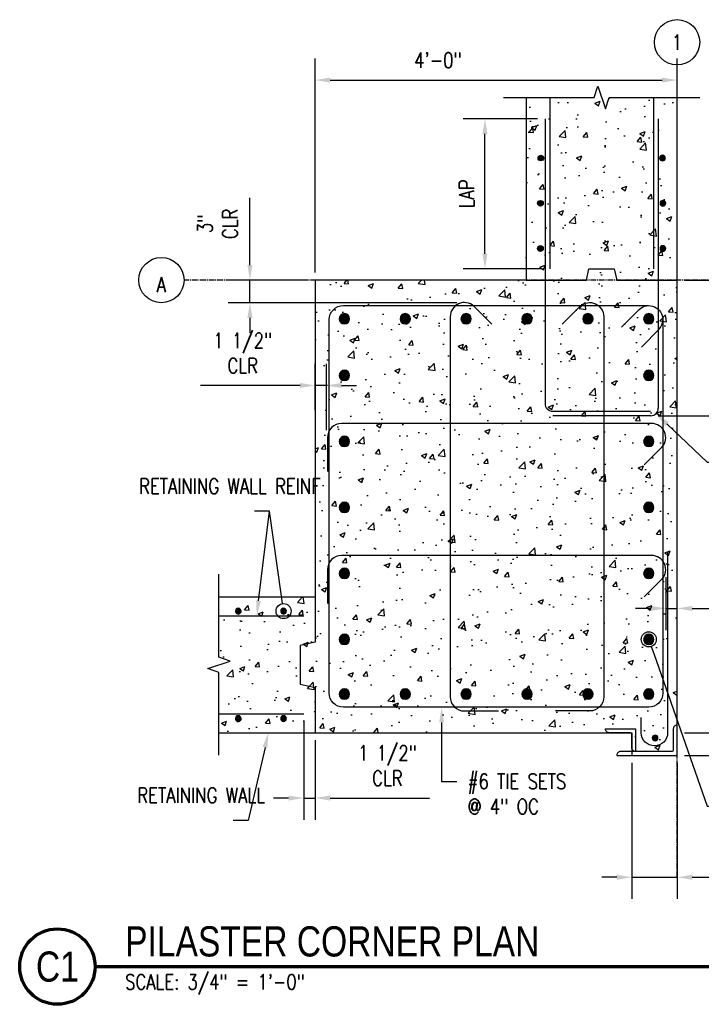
# Model space of a CAD drawing. Header units: inches. Extents: x 73 to 1688, y 720 to 938.
# Tile 1 of 34: x 73 to 164, y 805 to 935. Entities that reach past the tile are written whole.
import ezdxf
from ezdxf import colors
from ezdxf.entities.mleader import LeaderData, LeaderLine
from ezdxf.enums import TextEntityAlignment as Align
from ezdxf.math import Vec2, Vec3

# ---------------------------------------------------------------- set-up
doc = ezdxf.new("R2010")
doc.units = ezdxf.units.IN
doc.header["$MEASUREMENT"] = 0
doc.linetypes.add('CENTER2', pattern=[1.125, 0.75, -0.125, 0.125, -0.125])
for name, color, linetype in [('A-DETL', 3, 'Continuous'), ('A-DETL-GENF', 3, 'Continuous'), ('A-DETL-MEDM', 3, 'Continuous'), ('A-DETL-WIDE', 5, 'Continuous'), ('A-WALL', 4, 'Continuous'), ('A-WALL-PATT', 8, 'Continuous'), ('S-ANNO-DIMS', 1, 'Continuous'), ('S-ANNO-NOTE', 2, 'Continuous'), ('S-ANNO-SYMB', 2, 'Continuous'), ('S-COLS', 53, 'Continuous'), ('S-DETL-HVY', 4, 'Continuous'), ('S-DETL-LIGHT', 1, 'Continuous'), ('S-GRID', 1, 'CENTER2'), ('S-GRID-IDEN', 1, 'Continuous')]:
    doc.layers.add(name, color=color, linetype=linetype)
doc.styles.add('Annotative', font='romans.shx', dxfattribs={"width": 0.8, "height": 0.125})
doc.styles.add('Arial', font='romans.shx', dxfattribs={"width": 0.8})
doc.styles.add('TITLES', font='swiss.ttf', dxfattribs={"width": 0.8, "height": 0.25})
doc.dimstyles.new('Annotative', dxfattribs={"dimscale": 0, "dimtxt": 0.125, "dimasz": 0.125, "dimexe": 0.18, "dimexo": 0.0625, "dimgap": 0.09, "dimtad": 1, "dimdec": 3, "dimzin": 3, "dimdsep": 46, "dimlunit": 4, "dimtxsty": 'Annotative', "dimcen": 0.09, "dimclrt": 2, "dimazin": 2, "dimtfac": 1, "dimtdec": 3, "dimtmove": 0, "dimatfit": 0, "dimfxl": 1, "dimtfill": 1, "dimfrac": 2, "dimtolj": 1, "dimtzin": 0, "dimarcsym": 0})
pattern_1 = [(50, (0, 0), (7.1726, -0.62752), [0.75, -8.25]), (355, (0, 0), (-1.387513, 7.52192), [0.6, -6.6]), (100.45144, (0.598, -0.052), (5.78509, 6.8944), [0.6374, -7.01142]), (46.1842, (0, 2), (10.67241, -1.65519), [1.125, -12.375]), (96.6356, (0.889, 1.862), (9.34662, 9.74119), [0.9561, -10.51714]), (351.1842, (0, 2), (9.34662, 9.74119), [0.9, -9.9]), (21, (1, 1.5), (5.96907, -4.02619), [0.75, -8.25]), (326, (1, 1.5), (2.433153, 7.2515), [0.6, -6.6]), (71.45144, (1.4974, 1.1645), (8.402224, 3.22531), [0.6374, -7.01142]), (37.5, (0, 0), (0.1215986, 3.3289385), [0, -6.52, 0, -6.7, 0, -6.625]), (7.5, (0, 0), (2.630695, 3.944117), [0, -3.82, 0, -6.37, 0, -2.525]), (327.5, (-2.23, 0), (5.338224, -0.225549), [0, -2.5, 0, -7.8, 0, -10.35]), (317.5, (-3.23, 0), (5.831862, 1.00105), [0, -3.25, 0, -5.18, 0, -7.35])]

# ---------------------------------------------------------------- blocks, each defined once
blk = doc.blocks.new('Reinforcing Bar Section_USACE - __11-1185627-PILASTER CORNER PLAN')
at = {"layer": 'A-DETL-GENF'}
blk.add_hatch(color=256, dxfattribs=at).paths.add_polyline_path([(245.17, 887.41), (245.48, 887.41), (245.76, 887.54), (245.95, 887.78), (246.01, 888.08), (245.95, 888.38), (245.76, 888.62), (245.48, 888.75), (245.17, 888.75), (244.89, 888.61), (244.71, 888.38), (244.64, 888.08), (244.71, 887.78), (244.9, 887.54)])
for start, end in [(0, 180), (180, 0)]:
    blk.add_arc((245.33, 888.08), 0.688, start, end, dxfattribs=at)
blk = doc.blocks.new('Reinforcing Bend Type T1_USACE - _6-1581527-PILASTER CORNER PLAN')
at = {"lineweight": -3}
blk.add_line((241.7, 886.98), (244.04, 889.32), dxfattribs=at)
for points in [[(244.05, 889.33, -0.655401), (247.2, 887.96), (247.2, 838.46, -0.414214), (245.33, 836.58), (204.83, 836.58, -0.414214), (202.95, 838.46), (202.95, 887.96, -0.414214), (204.83, 889.83), (245.26, 889.83)], [(244.36, 884.34), (246.74, 886.73, 0.1764), (247.2, 887.93, 0.017511)]]:
    blk.add_lwpolyline(points, format="xyb", dxfattribs=at)
blk = doc.blocks.new('Reinforcing Bend Type T9_USACE - _6-1282184-PILASTER CORNER PLAN')
at = {"lineweight": -3}
blk.add_lwpolyline([(244.73, 851.21), (247.11, 853.59, 0.646084), (245.7, 856.71), (204.59, 856.71, 0.414214), (202.72, 854.83), (202.72, 850.33)], format="xyb", dxfattribs=at)
blk = doc.blocks.new('Reinforcing Bend Type T9_USACE - _6-1400937-PILASTER CORNER PLAN')
at = {"lineweight": -3}
blk.add_lwpolyline([(224.5, 887.39), (222.12, 889.77, 0.646084), (219, 888.36), (219, 873.83), (219, 837.97, 0.414214), (220.87, 836.09), (225.38, 836.09)], format="xyb", dxfattribs=at)
blk = doc.blocks.new('Reinforcing Bar Section_USACE - __6-1491246-PILASTER CORNER PLAN')
at = {"layer": 'A-DETL-GENF'}
blk.add_hatch(color=256, dxfattribs=at).paths.add_polyline_path([(247.2, 897.01), (247.37, 897.05), (247.5, 897.15), (247.57, 897.3), (247.57, 897.47), (247.5, 897.62), (247.37, 897.72), (247.2, 897.76), (247.04, 897.72), (246.91, 897.62), (246.84, 897.47), (246.84, 897.3), (246.91, 897.15), (247.04, 897.05)])
for start, end in [(90, 270), (270, 90)]:
    blk.add_arc((247.2, 897.39), 0.375, start, end, dxfattribs=at)
blk = doc.blocks.new('Reinforcing Bar Section_USACE - __6-1581488-PILASTER CORNER PLAN')
at = {"layer": 'A-DETL-GENF'}
blk.add_hatch(color=256, dxfattribs=at).paths.add_polyline_path([(238.95, 897.01), (239.12, 897.05), (239.25, 897.15), (239.32, 897.3), (239.32, 897.47), (239.25, 897.62), (239.12, 897.72), (238.95, 897.76), (238.79, 897.72), (238.66, 897.62), (238.59, 897.47), (238.59, 897.3), (238.66, 897.15), (238.79, 897.05)])
for start, end in [(90, 270), (270, 90)]:
    blk.add_arc((238.95, 897.39), 0.375, start, end, dxfattribs=at)
blk = doc.blocks.new('Break Line - Break Line-2020310-PILASTER CORNER PLAN')
at = {"layer": 'A-DETL-MEDM', "lineweight": -3}
for p, q in [((188.33, 840.21), (188.33, 851.21)), ((186.83, 838.71), (189.83, 839.71)), ((189.83, 839.71), (188.33, 840.21)), ((188.33, 838.21), (186.83, 838.71)), ((188.33, 827.21), (188.33, 838.21))]:
    blk.add_line(p, q, dxfattribs=at)
blk = doc.blocks.new('Grid - Circle 3_8_-570341-PILASTER CORNER PLAN')
at = {"layer": 'S-GRID-IDEN'}
blk.add_circle((249.08, 923.29), 3, dxfattribs=at)
blk = doc.blocks.new('*D96')
at = {"layer": 'Defpoints', "color": 0, "transparency": 16777216}
for p in [(160.4, 900.54), (160.4, 840.54), (204.15, 840.54)]:
    blk.add_point(p, dxfattribs=at)
at = {"layer": 'S-ANNO-DIMS', "color": 0, "lineweight": -2, "transparency": 16777216}
for p, q in [((161.4, 900.54), (207.03, 900.54)), ((204.15, 898.54), (204.15, 842.54)), ((161.4, 840.54), (207.03, 840.54))]:
    blk.add_line(p, q, dxfattribs=at)
at = {"layer": 'S-ANNO-DIMS', "color": 0, "transparency": 16777216}
for points in [[(203.82, 898.54), (204.49, 898.54), (204.15, 900.54)], [(203.82, 842.54), (204.49, 842.54), (204.15, 840.54)]]:
    blk.add_solid(points, dxfattribs=at)
at = {"layer": 'S-ANNO-DIMS', "color": 2, "lineweight": -3, "transparency": 16777216, "insert": (201.52, 870.54), "char_height": 2, "width": 8.2186, "attachment_point": 5, "rotation": 90, "style": 'Annotative', "bg_fill": 3, "box_fill_scale": 1.25, "bg_fill_color": 256, "bg_fill_true_color": 13158600, "bg_fill_transparency": 0}
blk.add_mtext('\\A1;5\'-0"', dxfattribs=at)
blk = doc.blocks.new('*D95')
at = {"layer": 'Defpoints', "color": 0, "transparency": 16777216}
for p in [(160.4, 927.06), (112.4, 900.54), (160.4, 900.54)]:
    blk.add_point(p, dxfattribs=at)
at = {"layer": 'S-ANNO-DIMS', "color": 0, "lineweight": -2, "transparency": 16777216}
for p, q in [((112.4, 901.54), (112.4, 929.94)), ((160.4, 901.54), (160.4, 929.94)), ((114.4, 927.06), (158.4, 927.06))]:
    blk.add_line(p, q, dxfattribs=at)
at = {"layer": 'S-ANNO-DIMS', "color": 0, "transparency": 16777216}
for points in [[(114.4, 927.4), (114.4, 926.73), (112.4, 927.06)], [(158.4, 927.4), (158.4, 926.73), (160.4, 927.06)]]:
    blk.add_solid(points, dxfattribs=at)
at = {"layer": 'S-ANNO-DIMS', "color": 2, "lineweight": -3, "transparency": 16777216, "insert": (128.69, 929.7), "char_height": 2, "width": 8.2186, "attachment_point": 5, "style": 'Annotative', "bg_fill": 3, "box_fill_scale": 1.25, "bg_fill_color": 256, "bg_fill_true_color": 13158600, "bg_fill_transparency": 0}
blk.add_mtext('\\A1;4\'-0"', dxfattribs=at)
blk = doc.blocks.new('*D94')
at = {"layer": 'Defpoints', "color": 0, "transparency": 16777216}
for p in [(134.92, 921.93), (142.89, 921.93), (143.5, 902.04)]:
    blk.add_point(p, dxfattribs=at)
at = {"layer": 'S-ANNO-DIMS', "color": 0, "lineweight": -2, "transparency": 16777216}
for p, q in [((141.89, 921.93), (132.04, 921.93)), ((134.92, 904.04), (134.92, 919.93)), ((142.5, 902.04), (132.04, 902.04))]:
    blk.add_line(p, q, dxfattribs=at)
at = {"layer": 'S-ANNO-DIMS', "color": 0, "transparency": 16777216}
for points in [[(134.59, 919.93), (135.25, 919.93), (134.92, 921.93)], [(134.59, 904.04), (135.25, 904.04), (134.92, 902.04)]]:
    blk.add_solid(points, dxfattribs=at)
at = {"layer": 'S-ANNO-DIMS', "color": 2, "lineweight": -3, "transparency": 16777216, "insert": (132.48, 911.98), "char_height": 2, "width": 4.9941, "attachment_point": 5, "rotation": 90, "style": 'Annotative', "bg_fill": 3, "box_fill_scale": 1.25, "bg_fill_color": 256, "bg_fill_true_color": 13158600, "bg_fill_transparency": 0}
blk.add_mtext('\\A1;LAP', dxfattribs=at)
blk = doc.blocks.new('_DotBlank')
at = {"color": 0, "linetype": 'ByBlock', "lineweight": -2}
blk.add_line((-0.5, 0), (-1, 0), dxfattribs=at)
blk.add_circle((0, 0), 0.5, dxfattribs=at)
blk = doc.blocks.new('Reinf Bar Section_USACE - __6-599924-PILASTER MIDDLE LEFT PLAN')
at = {"layer": 'A-DETL-GENF'}
blk.add_hatch(color=256, dxfattribs=at).paths.add_polyline_path([(-0.08, -0.37), (0.08, -0.37), (0.23, -0.29), (0.34, -0.16), (0.38, 0), (0.34, 0.16), (0.23, 0.29), (0.08, 0.37), (-0.08, 0.37), (-0.23, 0.29), (-0.34, 0.16), (-0.37, 0), (-0.34, -0.16), (-0.23, -0.29)])
for start, end in [(0, 180), (180, 0)]:
    blk.add_arc((0, 0), 0.375, start, end, dxfattribs=at)
blk = doc.blocks.new('*D104')
at = {"layer": 'Defpoints', "color": 0, "transparency": 16777216}
for p in [(154.4, 837.54), (160.4, 837.54), (154.4, 821.38)]:
    blk.add_point(p, dxfattribs=at)
at = {"layer": 'S-ANNO-DIMS', "color": 0, "lineweight": -2, "transparency": 16777216}
for p, q in [((154.4, 836.54), (154.4, 818.5)), ((160.4, 836.54), (160.4, 818.5)), ((152.4, 821.38), (150.4, 821.38)), ((154.4, 821.38), (160.4, 821.38)), ((162.4, 821.38), (171.85, 821.38))]:
    blk.add_line(p, q, dxfattribs=at)
at = {"layer": 'S-ANNO-DIMS', "color": 0, "transparency": 16777216}
for points in [[(152.4, 821.71), (152.4, 821.04), (154.4, 821.38)], [(162.4, 821.71), (162.4, 821.04), (160.4, 821.38)]]:
    blk.add_solid(points, dxfattribs=at)
at = {"layer": 'S-ANNO-DIMS', "color": 2, "transparency": 16777216, "insert": (169.34, 824.01), "char_height": 2, "attachment_point": 5, "style": 'Annotative', "bg_fill": 3, "box_fill_scale": 1.25, "bg_fill_color": 256, "bg_fill_true_color": 13158600, "bg_fill_transparency": 0}
blk.add_mtext('\\A1;6"', dxfattribs=at)
blk = doc.blocks.new('*D105')
at = {"layer": 'Defpoints', "color": 0, "transparency": 16777216}
for p in [(160.4, 840.54), (160.4, 837.54), (181.35, 837.54)]:
    blk.add_point(p, dxfattribs=at)
at = {"layer": 'S-ANNO-DIMS', "color": 0, "lineweight": -2, "transparency": 16777216}
for p, q in [((181.35, 851.75), (181.35, 840.54)), ((181.35, 842.54), (181.35, 844.54)), ((161.4, 840.54), (184.23, 840.54)), ((181.35, 840.54), (181.35, 837.54)), ((181.35, 840.54), (181.35, 837.54)), ((161.4, 837.54), (184.23, 837.54)), ((181.35, 835.54), (181.35, 833.54))]:
    blk.add_line(p, q, dxfattribs=at)
at = {"layer": 'S-ANNO-DIMS', "color": 0, "transparency": 16777216}
for points in [[(181.02, 842.54), (181.68, 842.54), (181.35, 840.54)], [(181.02, 835.54), (181.68, 835.54), (181.35, 837.54)]]:
    blk.add_solid(points, dxfattribs=at)
at = {"layer": 'S-ANNO-DIMS', "color": 2, "transparency": 16777216, "insert": (178.72, 849.2), "char_height": 2, "attachment_point": 5, "rotation": 90, "style": 'Annotative', "bg_fill": 3, "box_fill_scale": 1.25, "bg_fill_color": 256, "bg_fill_true_color": 13158600, "bg_fill_transparency": 0}
blk.add_mtext('\\A1;3"', dxfattribs=at)
blk = doc.blocks.new('*D106')
at = {"layer": 'Defpoints', "color": 0, "transparency": 16777216}
for p in [(112.4, 886.57), (112.4, 882.28), (113.9, 879.67)]:
    blk.add_point(p, dxfattribs=at)
at = {"layer": 'S-ANNO-DIMS', "color": 0, "lineweight": -2, "transparency": 16777216}
for p, q in [((112.4, 883.28), (112.4, 889.45)), ((113.9, 880.67), (113.9, 889.45)), ((110.4, 886.57), (97.21, 886.57)), ((113.9, 886.57), (112.4, 886.57)), ((115.9, 886.57), (117.9, 886.57))]:
    blk.add_line(p, q, dxfattribs=at)
at = {"layer": 'S-ANNO-DIMS', "color": 0, "transparency": 16777216}
for points in [[(110.4, 886.91), (110.4, 886.24), (112.4, 886.57)], [(115.9, 886.91), (115.9, 886.24), (113.9, 886.57)]]:
    blk.add_solid(points, dxfattribs=at)
at = {"layer": 'S-ANNO-DIMS', "color": 2, "transparency": 16777216, "insert": (102.8, 890.87), "char_height": 2, "attachment_point": 5, "style": 'Annotative', "bg_fill": 3, "box_fill_scale": 1.25, "bg_fill_color": 256, "bg_fill_true_color": 13158600, "bg_fill_transparency": 0}
blk.add_mtext('\\A1;1 1/2"\\PCLR', dxfattribs=at)
blk = doc.blocks.new('*D107')
at = {"layer": 'Defpoints', "color": 0, "transparency": 16777216}
for p in [(103.75, 900.54), (112.4, 900.54), (132.2, 897.54)]:
    blk.add_point(p, dxfattribs=at)
at = {"layer": 'S-ANNO-DIMS', "color": 0, "lineweight": -2, "transparency": 16777216}
for p, q in [((103.75, 902.54), (103.75, 911.46)), ((111.4, 900.54), (100.87, 900.54)), ((103.75, 897.54), (103.75, 900.54)), ((131.2, 897.54), (100.87, 897.54)), ((103.75, 895.54), (103.75, 893.54))]:
    blk.add_line(p, q, dxfattribs=at)
at = {"layer": 'S-ANNO-DIMS', "color": 0, "transparency": 16777216}
for points in [[(103.42, 902.54), (104.09, 902.54), (103.75, 900.54)], [(103.42, 895.54), (104.09, 895.54), (103.75, 897.54)]]:
    blk.add_solid(points, dxfattribs=at)
at = {"layer": 'S-ANNO-DIMS', "color": 2, "transparency": 16777216, "insert": (99.45, 908), "char_height": 2, "attachment_point": 5, "rotation": 90, "style": 'Annotative', "bg_fill": 3, "box_fill_scale": 1.25, "bg_fill_color": 256, "bg_fill_true_color": 13158600, "bg_fill_transparency": 0}
blk.add_mtext('\\A1;3"\\PCLR', dxfattribs=at)
blk = doc.blocks.new('*D108')
at = {"layer": 'Defpoints', "color": 0, "transparency": 16777216}
for p in [(110.88, 843.03), (112.4, 840.54), (110.88, 831.88)]:
    blk.add_point(p, dxfattribs=at)
at = {"layer": 'S-ANNO-DIMS', "color": 0, "lineweight": -2, "transparency": 16777216}
for p, q in [((110.88, 842.03), (110.88, 829)), ((112.4, 839.54), (112.4, 829)), ((108.88, 831.88), (106.88, 831.88)), ((110.88, 831.88), (112.4, 831.88)), ((114.4, 831.88), (127.58, 831.88))]:
    blk.add_line(p, q, dxfattribs=at)
at = {"layer": 'S-ANNO-DIMS', "color": 0, "transparency": 16777216}
for points in [[(108.88, 832.21), (108.88, 831.54), (110.88, 831.88)], [(114.4, 832.21), (114.4, 831.54), (112.4, 831.88)]]:
    blk.add_solid(points, dxfattribs=at)
at = {"layer": 'S-ANNO-DIMS', "color": 2, "transparency": 16777216, "insert": (121.99, 836.18), "char_height": 2, "attachment_point": 5, "style": 'Annotative', "bg_fill": 3, "box_fill_scale": 1.25, "bg_fill_color": 256, "bg_fill_true_color": 13158600, "bg_fill_transparency": 0}
blk.add_mtext('\\A1;1 1/2"\\PCLR', dxfattribs=at)
blk = doc.blocks.new('*D109')
at = {"layer": 'Defpoints', "color": 0, "transparency": 16777216}
for p in [(158.9, 862.16), (158.9, 857.02), (160.4, 850.99)]:
    blk.add_point(p, dxfattribs=at)
at = {"layer": 'S-ANNO-DIMS', "color": 0, "lineweight": -2, "transparency": 16777216}
for p, q in [((158.9, 861.16), (158.9, 854.14)), ((160.4, 851.99), (160.4, 859.9)), ((156.9, 857.02), (154.9, 857.02)), ((158.9, 857.02), (160.4, 857.02)), ((162.4, 857.02), (175.58, 857.02))]:
    blk.add_line(p, q, dxfattribs=at)
at = {"layer": 'S-ANNO-DIMS', "color": 0, "transparency": 16777216}
for points in [[(156.9, 857.35), (156.9, 856.68), (158.9, 857.02)], [(162.4, 857.35), (162.4, 856.68), (160.4, 857.02)]]:
    blk.add_solid(points, dxfattribs=at)
at = {"layer": 'S-ANNO-DIMS', "color": 2, "transparency": 16777216, "insert": (169.99, 861.31), "char_height": 2, "attachment_point": 5, "style": 'Annotative', "bg_fill": 3, "box_fill_scale": 1.25, "bg_fill_color": 256, "bg_fill_true_color": 13158600, "bg_fill_transparency": 0}
blk.add_mtext('\\A1;1 1/2"\\PCLR', dxfattribs=at)
blk = doc.blocks.new('*D110')
at = {"layer": 'Defpoints', "color": 0, "transparency": 16777216}
for p in [(160.4, 900.54), (156.9, 882.55), (178.06, 882.55)]:
    blk.add_point(p, dxfattribs=at)
at = {"layer": 'S-ANNO-DIMS', "color": 0, "lineweight": -2, "transparency": 16777216}
for p, q in [((161.4, 900.54), (180.94, 900.54)), ((178.06, 898.54), (178.06, 884.55)), ((157.9, 882.55), (180.94, 882.55))]:
    blk.add_line(p, q, dxfattribs=at)
at = {"layer": 'S-ANNO-DIMS', "color": 0, "transparency": 16777216}
for points in [[(177.73, 898.54), (178.39, 898.54), (178.06, 900.54)], [(177.73, 884.55), (178.39, 884.55), (178.06, 882.55)]]:
    blk.add_solid(points, dxfattribs=at)
at = {"layer": 'S-ANNO-DIMS', "color": 2, "transparency": 16777216, "insert": (173.76, 891.55), "char_height": 2, "attachment_point": 5, "rotation": 90, "style": 'Annotative', "bg_fill": 3, "box_fill_scale": 1.25, "bg_fill_color": 256, "bg_fill_true_color": 13158600, "bg_fill_transparency": 0}
blk.add_mtext('\\A1;1\'-6"\\PMIN', dxfattribs=at)
blk = doc.blocks.new('*U52')
at = {"linetype": 'Continuous', "lineweight": 70}
blk.add_line((1.125, 0.625), (9.5, 0.625), dxfattribs=at)
at = {"lineweight": 70}
blk.add_circle((0.8125, 0.625), 0.3125, dxfattribs=at)
at = {"style": 'Arial'}
blk.add_attdef('DRAWING_AREA_TITLE', text='', height=0.1875, dxfattribs=at).set_placement((1.3743, 0.6339), align=Align.BOTTOM_LEFT)
blk.add_attdef('X#', text='', height=0.1875, dxfattribs=at).set_placement((0.8125, 0.625), align=Align.MIDDLE_CENTER)
blk.add_attdef('SCALE:', text='', height=0.0938, dxfattribs=at).set_placement((1.3743, 0.5606), align=Align.TOP_LEFT)
blk = doc.blocks.new('USM TYPE H_L4x3x0.50')
at = {"lineweight": -3}
blk.add_lwpolyline([(-0.75, 0.5, 0.414214), (-0.5, 0.75), (-0.5, 3.5, -0.414214), (0, 4), (0, 0), (-3, 0, -0.414214), (-2.5, 0.5)], format="xyb", close=True, dxfattribs=at)
blk = doc.blocks.new('USM TYPE H_L8x4x0.50')
at = {"lineweight": -3}
blk.add_lwpolyline([(0.5, 0.75), (0.5, 7.5, 0.414214), (0, 8), (0, 0), (4, 0, 0.414214), (3.5, 0.5), (0.75, 0.5, -0.414214)], format="xyb", close=True, dxfattribs=at)

msp = doc.modelspace()

# ---------------------------------------------------------------- hatches: boundary and pattern name
at = {"layer": 'A-WALL-PATT', "lineweight": -3}
h = msp.add_hatch(dxfattribs=at)
h.set_pattern_fill('AR-CONC', color=256, style=0)
h.set_pattern_definition(pattern_1)
h.paths.add_polyline_path([(160.3952, 924.749), (151.3952, 924.749), (150.8952, 923.249), (149.8952, 926.249), (149.3952, 924.749), (140.3952, 924.749), (140.3952, 900.5393), (148.3952, 900.5393), (148.7152, 902.0393), (152.0752, 902.0393), (152.3952, 900.5393), (160.3952, 900.5393)])
h = msp.add_hatch(dxfattribs=at)
h.set_pattern_fill('AR-CONC', color=256, style=0)
h.set_pattern_definition(pattern_1)
h.paths.add_polyline_path([(160.3952, 900.5393), (152.3952, 900.5393), (152.0752, 902.0393), (148.7152, 902.0393), (148.3952, 900.5393), (140.3952, 900.5393), (140.3952, 900.5393), (112.3952, 900.5393), (112.3952, 858.5393), (112.3952, 852.5393), (110.3952, 852.1126), (110.3952, 846.9659), (112.3952, 846.5393), (112.3952, 840.5393), (151.3952, 840.5393, -0.41421356), (150.8952, 841.0393), (154.8952, 841.0393), (154.8952, 838.0393), (159.6452, 838.0393, 0.41421356), (159.8952, 838.2893), (159.8952, 841.0393, -0.41421356), (160.3952, 841.5393)])
h = msp.add_hatch(dxfattribs=at)
h.set_pattern_fill('AR-CONC', color=256, style=0)
h.set_pattern_definition(pattern_1)
h.paths.add_polyline_path([(112.3952, 846.5393), (110.3952, 846.9659), (110.3952, 852.1126), (112.3952, 852.5393), (112.3952, 858.5393), (99.6452, 858.5393), (99.6452, 850.5393), (101.1452, 850.0393), (98.1452, 849.0393), (99.6452, 848.5393), (99.6452, 840.5393), (112.3952, 840.5393)])

# ---------------------------------------------------------------- linework, layer by layer
at = {"layer": 'A-DETL', "lineweight": -3}
for p, q in [((143.5032, 924.749), (143.5032, 902.0393)), ((157.2871, 924.749), (157.2871, 902.0393)), ((157.9037, 921.9299), (157.9037, 883.5549)), ((143.8866, 883.1643), (156.8866, 883.1643)), ((156.9037, 882.5549), (143.9037, 882.5549)), ((99.6452, 856.0478), (110.8795, 856.0478)), ((99.6452, 843.0307), (110.8795, 843.0307))]:
    msp.add_line(p, q, dxfattribs=at)
for centre, start, end in [((143.8866, 884.1643), 180, 270), ((156.9037, 883.5549), 270, 0)]:
    msp.add_arc(centre, 1, start, end, dxfattribs=at)
at = {"layer": 'A-DETL-MEDM', "lineweight": -3}
for p, q in [((148.3952, 900.5393), (148.7152, 902.0393)), ((148.7152, 902.0393), (152.0752, 902.0393)), ((152.0752, 902.0393), (152.3952, 900.5393)), ((140.3952, 900.5393), (148.3952, 900.5393)), ((152.3952, 900.5393), (160.3952, 900.5393))]:
    msp.add_line(p, q, dxfattribs=at)
at = {"layer": 'A-WALL', "lineweight": -3}
for p, q in [((140.3952, 924.749), (140.3952, 900.5393)), ((99.6452, 840.5393), (112.3952, 840.5393))]:
    msp.add_line(p, q, dxfattribs=at)
at = {"layer": 'S-GRID', "lineweight": -3}
for p, q in [((160.3952, 821.3777), (160.3952, 929.067)), ((207.0338, 900.5393), (95.0136, 900.5393))]:
    msp.add_line(p, q, dxfattribs=at)

# ---------------------------------------------------------------- block references
at = {"layer": 'A-DETL-GENF', "lineweight": -3}
for name, p in [('Reinforcing Bar Section_USACE - __6-1491246-PILASTER CORNER PLAN', (-88.7447, 19.3333)), ('Reinforcing Bar Section_USACE - __6-1491246-PILASTER CORNER PLAN', (-88.6822, 13.3333)), ('Reinforcing Bar Section_USACE - __6-1491246-PILASTER CORNER PLAN', (-88.6822, 7.3333)), ('Reinforcing Bar Section_USACE - __11-1185627-PILASTER CORNER PLAN', (-129.0572, 7.3333)), ('Reinforcing Bar Section_USACE - __11-1185627-PILASTER CORNER PLAN', (-120.9822, 7.3333)), ('Reinforcing Bar Section_USACE - __11-1185627-PILASTER CORNER PLAN', (-112.9072, 7.3333)), ('Reinforcing Bar Section_USACE - __11-1185627-PILASTER CORNER PLAN', (-104.8322, 7.3333)), ('Reinforcing Bar Section_USACE - __11-1185627-PILASTER CORNER PLAN', (-96.7572, 7.3333)), ('Reinforcing Bar Section_USACE - __11-1185627-PILASTER CORNER PLAN', (-88.6822, 7.3333)), ('Reinforcing Bar Section_USACE - __11-1185627-PILASTER CORNER PLAN', (-129.0572, -0.1667)), ('Reinforcing Bar Section_USACE - __11-1185627-PILASTER CORNER PLAN', (-88.6822, -0.1667)), ('Reinforcing Bar Section_USACE - __11-1185627-PILASTER CORNER PLAN', (-129.0572, -8.9167)), ('Reinforcing Bar Section_USACE - __11-1185627-PILASTER CORNER PLAN', (-88.6822, -8.9167)), ('Reinforcing Bar Section_USACE - __11-1185627-PILASTER CORNER PLAN', (-129.0572, -17.6667)), ('Reinforcing Bar Section_USACE - __11-1185627-PILASTER CORNER PLAN', (-88.6822, -17.6667)), ('Break Line - Break Line-2020310-PILASTER CORNER PLAN', (-88.6822, 10.3333)), ('Reinforcing Bar Section_USACE - __11-1185627-PILASTER CORNER PLAN', (-129.0572, -26.4167)), ('Reinforcing Bar Section_USACE - __11-1185627-PILASTER CORNER PLAN', (-88.6822, -26.4167)), ('Reinforcing Bar Section_USACE - __11-1185627-PILASTER CORNER PLAN', (-129.0572, -35.1667)), ('Reinforcing Bar Section_USACE - __11-1185627-PILASTER CORNER PLAN', (-88.6822, -35.1667)), ('Reinforcing Bar Section_USACE - __11-1185627-PILASTER CORNER PLAN', (-129.0572, -42.4167)), ('Reinforcing Bar Section_USACE - __11-1185627-PILASTER CORNER PLAN', (-120.9822, -42.4167)), ('Reinforcing Bar Section_USACE - __11-1185627-PILASTER CORNER PLAN', (-112.9072, -42.4167)), ('Reinforcing Bar Section_USACE - __11-1185627-PILASTER CORNER PLAN', (-104.8322, -42.4167)), ('Reinforcing Bar Section_USACE - __11-1185627-PILASTER CORNER PLAN', (-96.7572, -42.4167)), ('Reinforcing Bar Section_USACE - __11-1185627-PILASTER CORNER PLAN', (-88.6822, -42.4167)), ('Reinf Bar Section_USACE - __6-599924-PILASTER MIDDLE LEFT PLAN', (157.4872, 839.8445))]:
    msp.add_blockref(name, p, dxfattribs=at)
at = {"layer": 'A-DETL-GENF', "lineweight": -3, "rotation": 90.0000000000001}
for name, p in [('Reinforcing Bar Section_USACE - __6-1491246-PILASTER CORNER PLAN', (999.6011, 609.4619)), ('Reinforcing Bar Section_USACE - __6-1491246-PILASTER CORNER PLAN', (1005.6011, 609.4619)), ('Reinforcing Bar Section_USACE - __6-1581488-PILASTER CORNER PLAN', (999.6011, 603.4619)), ('Reinforcing Bar Section_USACE - __6-1581488-PILASTER CORNER PLAN', (1005.6011, 603.4619))]:
    msp.add_blockref(name, p, dxfattribs=at)
at = {"layer": 'S-ANNO-SYMB'}
ref = msp.add_blockref('*U52', (65.2175, 799.5341), dxfattribs=dict(at, xscale=16, yscale=16, zscale=16))
ref.add_attrib('SCALE:', 'SCALE: 3/4" = 1\'-0"', dxfattribs={"layer": '0', "height": 2, "style": 'Annotative', "width": 0.796875}).set_placement((87.2062, 808.5034), align=Align.TOP_LEFT)
ref.add_attrib('DRAWING_AREA_TITLE', 'PILASTER CORNER PLAN', dxfattribs={"layer": '0', "height": 4, "style": 'TITLES', "width": 0.796875}).set_placement((87.2062, 809.6766), align=Align.BOTTOM_LEFT)
ref.add_attrib('X#', 'C1', dxfattribs={"layer": '0', "height": 4, "style": 'TITLES', "width": 0.796875}).set_placement((78.2175, 809.5341), align=Align.MIDDLE_CENTER)
at = {"layer": 'S-DETL-HVY', "lineweight": -3}
for name, p in [('Reinforcing Bend Type T1_USACE - _6-1581527-PILASTER CORNER PLAN', (-88.6822, 7.3333)), ('Reinforcing Bend Type T9_USACE - _6-1400937-PILASTER CORNER PLAN', (-88.6822, 7.3333)), ('Reinforcing Bend Type T9_USACE - _6-1282184-PILASTER CORNER PLAN', (-88.6822, 24.8333)), ('Reinforcing Bend Type T9_USACE - _6-1282184-PILASTER CORNER PLAN', (-88.6822, 7.3333))]:
    msp.add_blockref(name, p, dxfattribs=at)
at = {"layer": 'S-DETL-HVY', "lineweight": -3, "xscale": -1}
msp.add_blockref('Reinforcing Bend Type T9_USACE - _6-1400937-PILASTER CORNER PLAN', (369.6725, 7.3333), dxfattribs=at)
at = {"layer": 'S-GRID-IDEN', "lineweight": -3}
msp.add_blockref('Grid - Circle 3_8_-570341-PILASTER CORNER PLAN', (-88.6822, 8.7813), dxfattribs=at)
at = {"layer": 'S-GRID-IDEN', "lineweight": -3, "rotation": 89.9999999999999}
msp.add_blockref('Grid - Circle 3_8_-570341-PILASTER CORNER PLAN', (1015.2993, 651.4619), dxfattribs=at)

# ---------------------------------------------------------------- texts
at = {"layer": 'S-GRID-IDEN', "lineweight": -3, "char_height": 2, "attachment_point": 5, "line_spacing_factor": 0.981704, "style": 'Annotative'}
for s, insert, width in [('\\pxqc,t3.2,6.4,9.6,12.8,16,19.2,22.4,25.6,28.8,32,35.2,38.4,41.6,44.8,48,51.2,54.4,57.6,60.8,64,67.2,70.4,73.6,76.8,80,83.2,86.4,89.6,92.8,96,99.2,102.4;{1}', (160.3952, 932.067), 1.632756), ('\\pxqc,t3.2,6.4,9.6,12.8,16,19.2,22.4,25.6,28.8,32,35.2,38.4,41.6,44.8,48,51.2,54.4,57.6,60.8,64,67.2,70.4,73.6,76.8,80,83.2,86.4,89.6,92.8,96,99.2,102.4;{A}', (92.0148, 899.9515), 1.466457)]:
    msp.add_mtext(s, dxfattribs=dict(at, insert=insert, width=width))

# ---------------------------------------------------------------- leaders
at = {"layer": 'S-ANNO-NOTE', "lineweight": -3}
ml = msp.add_multileader_mtext('Standard', dxfattribs=at)
ml.set_content('', color=256, style='Annotative')
ml.set_leader_properties(color=1, lineweight=-1)
ml.set_arrow_properties(name='DOTBLANK')
ml.build(insert=Vec2(0, 0))
ml.multileader.update_dxf_attribs({"has_dogleg": 0, "text_right_attachment_type": 3, "dogleg_length": 0.125, "arrow_head_size": 2, "scale": 16})
ctx = ml.context
ctx.base_point, ctx.scale, ctx.char_height, ctx.arrow_head_size, ctx.landing_gap_size, ctx.plane_origin = Vec3(103.4776, 869.8898), 16, 2, 2, 1.44, Vec3(108.2157, 856.6643)
ctx.right_attachment = 3
notes = []
notes.append((ctx, [(0, (1, 1, 0), (108.3576, 869.8898), (-1, 0), 2, [(0, [(108.2157, 856.6643)], 0, [])])]))
ctx.mtext.insert, ctx.mtext.flow_direction = Vec3(104.9176, 870.8898), 5
for ctx, leaders in notes:
    for number, flags, end, landing, length, lines in leaders:
        leader = LeaderData()
        leader.index, (leader.has_last_leader_line, leader.has_dogleg_vector, leader.attachment_direction) = number, flags
        leader.last_leader_point, leader.dogleg_vector, leader.dogleg_length = Vec3(end), Vec3(landing), length
        for number, points, colour, breaks in lines:
            line = LeaderLine()
            line.index, line.vertices, line.color, line.breaks = number, Vec3.list(points), colors.encode_raw_color(colour), breaks
            leader.lines.append(line)
        ctx.leaders.append(leader)

# ---------------------------------------------------------------- next in the draw order: dimensions: what is measured, and where the dimension line sits
at = {"layer": 'S-ANNO-DIMS', "lineweight": -3}
dim = msp.add_linear_dim(base=(204.1538, 840.5393), p1=(160.3952, 900.5393), p2=(160.3952, 840.5393), angle=90, dimstyle='Annotative', override={"dimpost": '\\X'}, dxfattribs=at)
dim.commit()
dim.dimension.update_dxf_attribs({"geometry": '*D96', "text_midpoint": (201.5233, 870.5393)})
at = {"layer": 'S-ANNO-DIMS'}
dim = msp.add_linear_dim(base=(112.3952, 886.5738), p1=(113.8952, 879.6677), p2=(112.3952, 882.2767), text='<>\\PCLR', dimstyle='Annotative', override={"dimpost": '\\X'}, dxfattribs=at)
dim.commit()
dim.dimension.update_dxf_attribs({"geometry": '*D106', "text_midpoint": (102.8028, 890.8709)})

# ---------------------------------------------------------------- next in the draw order: dimensions: what is measured, and where the dimension line sits
at = {"layer": 'S-ANNO-DIMS', "lineweight": -3}
dim = msp.add_linear_dim(base=(160.3952, 927.0649), p1=(112.3952, 900.5393), p2=(160.3952, 900.5393), dimstyle='Annotative', override={"dimpost": '\\X'}, dxfattribs=at)
dim.commit()
dim.dimension.update_dxf_attribs({"geometry": '*D95', "text_midpoint": (128.6946, 927.0649), "dimtype": 160})

# ---------------------------------------------------------------- next in the draw order: leaders
at = {"layer": 'S-ANNO-NOTE', "lineweight": -3}
ml = msp.add_multileader_mtext('Standard', dxfattribs=at)
ml.set_content('\\pxt3.2,6.4,9.6,12.8,16,19.2,22.4,25.6,28.8,32,35.2,38.4,41.6,44.8,48,51.2,54.4,57.6,60.8,64,67.2,70.4,73.6,76.8,80,83.2,86.4,89.6,92.8,96,99.2,102.4;SIDEWALL HORIZ REINF, EXTEND INTO PILASTER AND TERMINATE W/ 90 DEGREE HOOK', color=256, style='Annotative')
ml.set_leader_properties(color=1, linetype='ByLayer', lineweight=-1)
ml.build(insert=Vec2(0, 0))
ml.multileader.update_dxf_attribs({"text_right_attachment_type": 3, "dogleg_length": 0.125, "arrow_head_size": 2, "scale": 16})
ctx = ml.context
ctx.base_point, ctx.scale, ctx.char_height, ctx.arrow_head_size, ctx.landing_gap_size, ctx.plane_origin = Vec3(166.3952, 876.3909), 16, 2, 2, 1.44, Vec3(157.983, 899.2677)
ctx.right_attachment = 3
notes = []
notes.append((ctx, [(0, (1, 1, 0), (164.3952, 876.3909), (1, 0), 2, [(0, [(157.6108, 882.8478)], 0, [])])]))
ctx.mtext.insert, ctx.mtext.width, ctx.mtext.flow_direction = Vec3(167.8352, 877.3909), 31.622195, 5
ml = msp.add_multileader_mtext('Standard', dxfattribs=at)
ml.set_content('RETAINING WALL REINF', color=256, style='Annotative')
ml.set_leader_properties(color=1, linetype='ByLayer', lineweight=-1)
ml.build(insert=Vec2(0, 0))
ml.multileader.update_dxf_attribs({"text_left_attachment_type": 3, "text_right_attachment_type": 3, "dogleg_length": 0.125, "arrow_head_size": 2, "scale": 16})
ctx = ml.context
ctx.base_point, ctx.scale, ctx.char_height, ctx.arrow_head_size, ctx.landing_gap_size, ctx.plane_origin = Vec3(87.6109, 869.8898), 16, 2, 2, 1.44, Vec3(108.1913, 857.0229)
ctx.left_attachment, ctx.right_attachment = 3, 3
notes.append((ctx, [(0, (1, 1, 0), (106.3576, 869.8898), (-1, 0), 2, [(1, [(104.6512, 856.0478)], 0, [])])]))
ctx.mtext.insert, ctx.mtext.width, ctx.mtext.flow_direction = Vec3(89.0509, 874.2231), 17.902535, 5
ml = msp.add_multileader_mtext('Standard', dxfattribs=at)
ml.set_content('\\pxt3.2,6.4,9.6,12.8,16,19.2,22.4,25.6,28.8,32,35.2,38.4,41.6,44.8,48,51.2,54.4,57.6,60.8,64,67.2,70.4,73.6,76.8,80,83.2,86.4,89.6,92.8,96,99.2,102.4;{\\C256;(22)^I- #11 VERTICALS}', color=256, style='Annotative')
ml.set_leader_properties(color=1, linetype='ByLayer', lineweight=-1)
ml.set_arrow_properties(name='DOTBLANK')
ml.build(insert=Vec2(0, 0))
ml.multileader.update_dxf_attribs({"text_right_attachment_type": 3, "dogleg_length": 0.125, "arrow_head_size": 2, "scale": 16})
ctx = ml.context
ctx.base_point, ctx.scale, ctx.char_height, ctx.arrow_head_size, ctx.landing_gap_size, ctx.plane_origin = Vec3(166.3952, 830.8161), 16, 2, 2, 1.44, Vec3(156.7961, 852.1674)
ctx.right_attachment = 3
notes.append((ctx, [(0, (1, 1, 0), (164.3952, 830.8161), (1, 0), 2, [(0, [(156.6452, 852.9143)], 0, [])])]))
ctx.mtext.insert, ctx.mtext.flow_direction = Vec3(167.8352, 832.1494), 5
ml = msp.add_multileader_mtext('Standard', dxfattribs=at)
ml.set_content('#6 TIE SETS\\P@ 4" OC', color=256, style='Annotative')
ml.set_leader_properties(color=1, linetype='ByLayer', lineweight=-1)
ml.build(insert=Vec2(0, 0))
ml.multileader.update_dxf_attribs({"text_right_attachment_type": 3, "dogleg_length": 0.125, "arrow_head_size": 2, "scale": 16})
ctx = ml.context
ctx.base_point, ctx.scale, ctx.char_height, ctx.arrow_head_size, ctx.landing_gap_size, ctx.plane_origin = Vec3(131.1777, 834.0882), 16, 2, 2, 1.44, Vec3(147.6851, 843.815)
ctx.right_attachment = 3
notes.append((ctx, [(0, (1, 1, 0), (129.1777, 834.0882), (1, 0), 2, [(0, [(129.1777, 843.9143)], 0, [])])]))
ctx.mtext.insert, ctx.mtext.width, ctx.mtext.flow_direction = Vec3(132.6177, 835.0882), 25.609633, 5
ml = msp.add_multileader_mtext('Standard', dxfattribs=at)
ml.set_content('\\pxt3.2,6.4,9.6,12.8,16,19.2,22.4,25.6,28.8,32,35.2,38.4,41.6,44.8,48,51.2,54.4,57.6,60.8,64,67.2,70.4,73.6,76.8,80,83.2,86.4,89.6,92.8,96,99.2,102.4;{\\C256;RETAINING WALL}', color=256, style='Annotative')
ml.set_leader_properties(color=1, linetype='ByLayer', lineweight=-1)
ml.build(insert=Vec2(0, 0))
ml.multileader.update_dxf_attribs({"text_left_attachment_type": 3, "text_right_attachment_type": 3, "dogleg_length": 0.125, "arrow_head_size": 2, "scale": 16})
ctx = ml.context
ctx.base_point, ctx.scale, ctx.char_height, ctx.arrow_head_size, ctx.landing_gap_size, ctx.plane_origin = Vec3(87.3813, 828.9093), 16, 2, 2, 1.44, Vec3(101.2793, 840.8383)
ctx.left_attachment, ctx.right_attachment = 3, 3
notes.append((ctx, [(1, (1, 1, 0), (103.5375, 828.9093), (-1, 0), 2, [(0, [(106.1963, 840.5393)], 0, [])])]))
ctx.mtext.insert, ctx.mtext.width, ctx.mtext.flow_direction = Vec3(88.8213, 833.2426), 11.89455, 5
for ctx, leaders in notes:
    for number, flags, end, landing, length, lines in leaders:
        leader = LeaderData()
        leader.index, (leader.has_last_leader_line, leader.has_dogleg_vector, leader.attachment_direction) = number, flags
        leader.last_leader_point, leader.dogleg_vector, leader.dogleg_length = Vec3(end), Vec3(landing), length
        for number, points, colour, breaks in lines:
            line = LeaderLine()
            line.index, line.vertices, line.color, line.breaks = number, Vec3.list(points), colors.encode_raw_color(colour), breaks
            leader.lines.append(line)
        ctx.leaders.append(leader)

# ---------------------------------------------------------------- next in the draw order: linework, layer by layer
at = {"layer": 'A-DETL-MEDM', "lineweight": -3}
msp.add_lwpolyline([(137.3952, 924.749), (149.3952, 924.749), (149.8952, 926.249), (150.8952, 923.249), (151.3952, 924.749), (163.3952, 924.749)], dxfattribs=at)

# ---------------------------------------------------------------- next in the draw order: dimensions: what is measured, and where the dimension line sits
at = {"layer": 'S-ANNO-DIMS', "lineweight": -3}
dim = msp.add_linear_dim(base=(134.9186, 921.9299), p1=(143.5032, 902.0393), p2=(142.8866, 921.9299), angle=90, text='LAP', dimstyle='Annotative', override={"dimpost": '\\X'}, dxfattribs=at)
dim.commit()
dim.dimension.update_dxf_attribs({"geometry": '*D94', "text_midpoint": (132.4786, 911.9846)})
at = {"layer": 'S-ANNO-DIMS'}
dim = msp.add_linear_dim(base=(178.0609, 882.5549), p1=(160.3952, 900.5393), p2=(156.9037, 882.5549), angle=90, text='<>\\PMIN', dimstyle='Annotative', override={"dimpost": '\\X'}, dxfattribs=at)
dim.commit()
dim.dimension.update_dxf_attribs({"geometry": '*D110', "text_midpoint": (178.0609, 891.5471), "dimtype": 160})
dim = msp.add_linear_dim(base=(110.8795, 831.8783), p1=(112.3952, 840.5393), p2=(110.8795, 843.0307), text='<>\\PCLR', dimstyle='Annotative', override={"dimpost": '\\X'}, dxfattribs=at)
dim.commit()
dim.dimension.update_dxf_attribs({"geometry": '*D108', "text_midpoint": (121.9875, 831.8783), "dimtype": 160})
dim = msp.add_linear_dim(base=(154.3952, 821.3777), p1=(160.3952, 837.5393), p2=(154.3952, 837.5393), dimstyle='Annotative', override={"dimpost": '\\X'}, dxfattribs=at)
dim.commit()
dim.dimension.update_dxf_attribs({"geometry": '*D104', "text_midpoint": (169.3422, 821.3777), "dimtype": 160})

# ---------------------------------------------------------------- next in the draw order: linework, layer by layer
at = {"layer": 'A-DETL', "lineweight": -3}
msp.add_line((142.8866, 921.9299), (142.8866, 884.1643), dxfattribs=at)
at = {"layer": 'A-WALL', "lineweight": -3}
msp.add_lwpolyline([(99.6452, 858.5393), (112.3952, 858.5393), (112.3952, 852.5393), (110.3952, 852.1126), (110.3952, 846.9659), (112.3952, 846.5393), (112.3952, 840.5393)], dxfattribs=at)

# ---------------------------------------------------------------- next in the draw order: block references
at = {"layer": 'A-DETL-GENF', "lineweight": -3, "xscale": -1}
for p in [(389.535, 19.3333), (389.4725, 13.3333), (389.4725, 7.3333)]:
    msp.add_blockref('Reinforcing Bar Section_USACE - __6-1491246-PILASTER CORNER PLAN', p, dxfattribs=at)
at = {"layer": 'S-DETL-LIGHT', "rotation": 90}
msp.add_blockref('USM TYPE H_L4x3x0.50', (154.8952, 841.0393), dxfattribs=at)

# ---------------------------------------------------------------- next in the draw order: dimensions: what is measured, and where the dimension line sits
at = {"layer": 'S-ANNO-DIMS'}
dim = msp.add_linear_dim(base=(103.7517, 900.5393), p1=(132.1952, 897.5393), p2=(112.3952, 900.5393), angle=90, text='<>\\PCLR', dimstyle='Annotative', override={"dimpost": '\\X'}, dxfattribs=at)
dim.commit()
dim.dimension.update_dxf_attribs({"geometry": '*D107', "text_midpoint": (99.4545, 907.9983)})
dim = msp.add_linear_dim(base=(181.3503, 837.5393), p1=(160.3952, 840.5393), p2=(160.3952, 837.5393), angle=90, dimstyle='Annotative', override={"dimpost": '\\X'}, dxfattribs=at)
dim.commit()
dim.dimension.update_dxf_attribs({"geometry": '*D105', "text_midpoint": (182.297, 849.203), "dimtype": 160})

# ---------------------------------------------------------------- next in the draw order: linework, layer by layer
at = {"layer": 'S-COLS', "lineweight": -3}
msp.add_lwpolyline([(140.3952, 900.5393), (112.3952, 900.5393), (112.3952, 858.5393)], dxfattribs=at)

# ---------------------------------------------------------------- next in the draw order: block references
at = {"layer": 'S-DETL-LIGHT', "rotation": 90}
msp.add_blockref('USM TYPE H_L8x4x0.50', (160.3952, 837.5393), dxfattribs=at)

# ---------------------------------------------------------------- next in the draw order: dimensions: what is measured, and where the dimension line sits
at = {"layer": 'S-ANNO-DIMS'}
dim = msp.add_linear_dim(base=(158.8952, 857.0169), p1=(160.3952, 850.9887), p2=(158.8952, 862.1643), text='<>\\PCLR', dimstyle='Annotative', override={"dimpost": '\\X'}, dxfattribs=at)
dim.commit()
dim.dimension.update_dxf_attribs({"geometry": '*D109', "text_midpoint": (169.9875, 857.0169), "dimtype": 160})

# ---------------------------------------------------------------- next in the draw order: linework, layer by layer
at = {"layer": 'A-DETL-WIDE', "lineweight": -3}
msp.add_lwpolyline([(159.1452, 864.5393), (159.1452, 840.5393, -1), (155.6452, 840.5393), (155.6452, 842.5393)], format="xyb", dxfattribs=at)
at = {"layer": 'S-COLS', "lineweight": -3}
msp.add_lwpolyline([(112.3952, 840.5393), (154.3952, 840.5393), (154.3952, 837.5393), (160.3952, 837.5393), (160.3952, 924.749)], dxfattribs=at)

doc.saveas('drawing.dxf')
